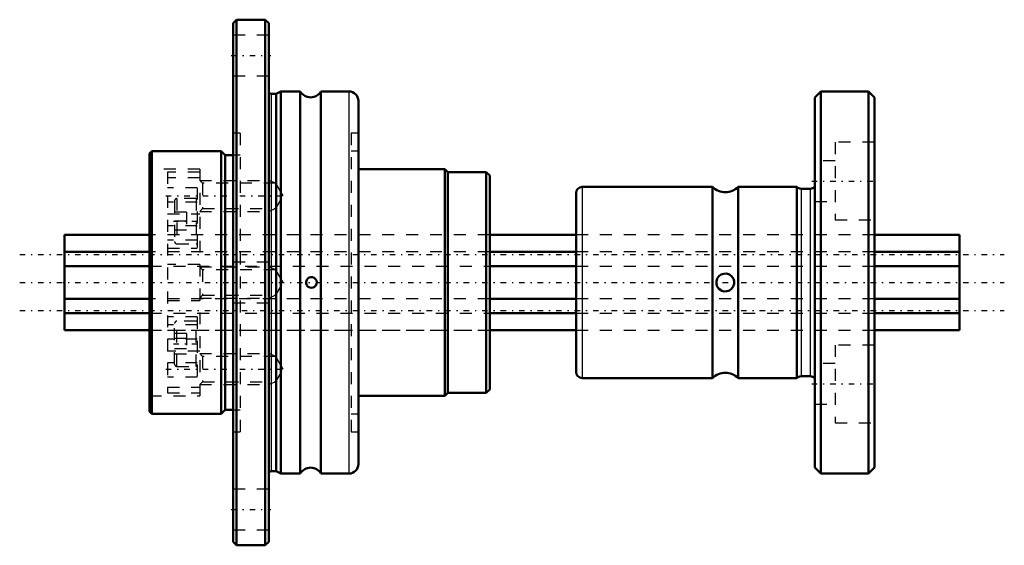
# Model space of a CAD drawing. Header units: millimetres. Extents: x -3.8 to 78.8, y -22 to 22.
import ezdxf

# ---------------------------------------------------------------- set-up
doc = ezdxf.new("R2010")
doc.units = ezdxf.units.MM
doc.linetypes.add('Center', pattern=[1.5, 0.45, -0.5, 0.05, -0.5])
doc.linetypes.add('Dashed', pattern=[2, 1, -1])
for name, color, linetype, lineweight in [('2d ConnectionPoints', 7, 'Continuous', 50), ('AM_0', 7, 'Continuous', 50), ('AM_4', 3, 'Continuous', 25), ('AM_5', 3, 'Continuous', 25), ('AM_7', 7, 'Center', 25), ('AM_9', 6, 'Dashed', 25)]:
    doc.layers.add(name, color=color, linetype=linetype, lineweight=lineweight)

# ---------------------------------------------------------------- blocks, each defined once
blk = doc.blocks.new('1_NS_0812ASpline_0_in_NS0812A_75L_0')
at = {"layer": 'AM_0'}
for p, q in [((14.43, 22), (14.13, 21.7)), ((14.13, 21.7), (14.13, -21.7)), ((16.83, 22), (14.43, 22)), ((14.43, 22), (14.43, -22)), ((17.13, 21.7), (16.83, 22)), ((16.83, 22), (16.83, -22)), ((17.13, 21.7), (17.13, -21.7)), ((17.737, 15.8), (17.33, 15.8)), ((18.13, 16), (17.737, 15.8)), ((17.737, 15.8), (17.737, -15.8)), ((19.764, 16), (18.13, 16)), ((18.13, 16), (18.13, -16)), ((19.764, 16), (19.764, -16)), ((23.83, 16), (21.496, 16)), ((21.496, 16), (21.496, -16)), ((24.63, 15.2), (24.63, -15.2)), ((7.33, 11), (7.13, 10.8)), ((7.13, 10.8), (7.13, -10.8)), ((13.13, 11), (7.33, 11)), ((7.33, 11), (7.33, -11)), ((13.48, 10.65), (13.13, 11)), ((13.13, 11), (13.13, -11)), ((14.13, 10.65), (13.48, 10.65)), ((13.48, 10.65), (13.48, -10.65)), ((31.88, 9.5), (24.63, 9.5)), ((32.13, 9.25), (31.88, 9.5)), ((31.88, 9.5), (31.88, -9.5)), ((35.33, 9.25), (32.13, 9.25)), ((32.13, 9.25), (32.13, -9.25)), ((35.63, 8.95), (35.33, 9.25)), ((35.33, 9.25), (35.33, -9.25)), ((35.63, 8.95), (35.63, -8.95)), ((35.33, -9.25), (35.63, -8.95)), ((24.63, -9.5), (31.88, -9.5)), ((31.88, -9.5), (32.13, -9.25)), ((32.13, -9.25), (35.33, -9.25)), ((13.13, -11), (13.48, -10.65)), ((13.48, -10.65), (14.13, -10.65)), ((7.13, -10.8), (7.33, -11)), ((7.33, -11), (13.13, -11)), ((17.33, -15.8), (17.737, -15.8)), ((17.737, -15.8), (18.13, -16)), ((18.13, -16), (19.764, -16)), ((21.496, -16), (23.83, -16)), ((14.13, -21.7), (14.43, -22)), ((14.43, -22), (16.83, -22)), ((16.83, -22), (17.13, -21.7))]:
    blk.add_line(p, q, dxfattribs=at)
blk.add_lwpolyline([(20.323, -0.254), (20.429, -0.363), (20.566, -0.431), (20.712, -0.45), (20.845, -0.424), (20.965, -0.36), (21.068, -0.252), (21.133, -0.104), (21.143, 0.043), (21.112, 0.168), (21.046, 0.281), (20.936, 0.38), (20.787, 0.44), (20.637, 0.446), (20.504, 0.408), (20.39, 0.331), (20.299, 0.214), (20.25, 0.066), (20.252, -0.08), (20.297, -0.21), (20.323, -0.254)], dxfattribs=at)
for centre, radius, start, end in [((17.33, 16.2), 0.4, 240, 270), ((20.63, 16.5), 1, 210, 330), ((23.83, 15.2), 0.8, 0, 90), ((20.63, -16.5), 1, 30, 150), ((23.83, -15.2), 0.8, 270, 360), ((17.33, -16.2), 0.4, 90, 120)]:
    blk.add_arc(centre, radius, start, end, dxfattribs=at)
at = {"layer": 'AM_4'}
for p, q in [((17.33, 15.8), (17.33, -15.8)), ((23.83, 16), (23.83, -16))]:
    blk.add_line(p, q, dxfattribs=at)
at = {"layer": 'AM_5', "linetype": 'Dashed'}
for p, q in [((11.33, 8.55), (17.13, 8.55)), ((17.71, 8.306), (17.13, 8.55)), ((17.13, 8.55), (17.13, 5.95)), ((11.33, 5.95), (17.13, 5.95)), ((17.71, 6.194), (17.13, 5.95)), ((11.33, 1.3), (17.13, 1.3)), ((17.71, 1.056), (17.13, 1.3)), ((17.13, 1.3), (17.13, -1.3)), ((11.33, -1.3), (17.13, -1.3)), ((17.71, -1.056), (17.13, -1.3)), ((11.33, -5.95), (17.13, -5.95)), ((17.71, -6.194), (17.13, -5.95)), ((17.13, -5.95), (17.13, -8.55)), ((11.33, -8.55), (17.13, -8.55)), ((17.71, -8.307), (17.13, -8.55))]:
    blk.add_line(p, q, dxfattribs=at)
at = {"layer": 'AM_7'}
for p, q in [((13.98, 19), (17.28, 19)), ((8.495, 7.25), (18.669, 7.25)), ((9.13, 5.127), (11.33, 5.127)), ((9.13, -5.127), (11.33, -5.127)), ((8.495, -7.25), (18.669, -7.25)), ((13.98, -19), (17.28, -19))]:
    blk.add_line(p, q, dxfattribs=at)
at = {"layer": 'AM_9'}
for p, q in [((17.13, 20.7), (14.13, 20.7)), ((14.13, 17.3), (17.13, 17.3)), ((14.73, 12.5), (14.13, 12.5)), ((14.73, 12.5), (14.73, -12.5)), ((24.63, 12.5), (24.03, 12.5)), ((24.03, 12.5), (24.03, -12.5)), ((24.63, 11), (24.03, 11)), ((14.73, 10.65), (14.13, 10.65)), ((11.33, 9.5), (7.13, 9.5)), ((8.63, 9.25), (8.63, -9.25)), ((11.33, 9.25), (8.63, 9.25)), ((11.33, 9.5), (11.33, -9.5)), ((11.33, 8.75), (8.63, 8.75)), ((11.573, 8.306), (11.33, 8.55)), ((17.71, 8.306), (11.573, 8.306)), ((11.573, 8.306), (11.573, 6.194)), ((18.32, 7.25), (17.71, 8.306)), ((17.71, 8.306), (17.71, 6.194)), ((11.13, 7.935), (8.63, 7.935)), ((11.13, 7.935), (11.13, 2.877)), ((11.13, 6.718), (8.63, 6.718)), ((9.23, 6.827), (9.23, 3.427)), ((11.03, 7.027), (9.43, 7.027)), ((9.43, 7.027), (9.43, 3.227)), ((11.03, 7.027), (11.03, 3.227)), ((17.71, 6.194), (18.32, 7.25)), ((10.23, 5.877), (9.23, 5.877)), ((10.23, 5.877), (10.23, 4.377)), ((11.33, 5.95), (11.573, 6.194)), ((11.573, 6.194), (17.71, 6.194)), ((8.63, 5.75), (11.33, 5.75)), ((10.23, 5.127), (9.23, 5.127)), ((11.13, 4.753), (8.63, 4.753)), ((10.23, 4.377), (9.23, 4.377)), ((35.63, 4), (8.63, 4)), ((11.13, 3.536), (8.63, 3.536)), ((8.63, 2.877), (11.13, 2.877)), ((9.43, 3.227), (11.03, 3.227)), ((17.13, 1.7), (14.13, 1.7)), ((11.33, 1.5), (8.63, 1.5)), ((11.573, 1.056), (11.33, 1.3)), ((17.71, 1.056), (11.573, 1.056)), ((11.573, 1.056), (11.573, -1.056)), ((18.32, 0), (17.71, 1.056)), ((17.71, 1.056), (17.71, -1.056)), ((17.71, -1.056), (18.32, 0)), ((8.63, -1.5), (11.33, -1.5)), ((11.33, -1.3), (11.573, -1.056)), ((11.573, -1.056), (17.71, -1.056)), ((14.13, -1.7), (17.13, -1.7)), ((11.13, -2.877), (8.63, -2.877)), ((11.03, -3.227), (9.43, -3.227)), ((9.43, -7.027), (9.43, -3.227)), ((11.03, -7.027), (11.03, -3.227)), ((11.13, -2.877), (11.13, -7.935)), ((11.13, -3.536), (8.63, -3.536)), ((8.63, -4), (35.63, -4)), ((9.23, -6.827), (9.23, -3.427)), ((11.13, -4.753), (8.63, -4.753)), ((10.23, -4.26), (9.23, -4.26)), ((10.23, -4.694), (9.23, -4.694)), ((10.23, -4.26), (10.23, -5.993)), ((11.33, -5.75), (8.63, -5.75)), ((10.23, -5.56), (9.23, -5.56)), ((10.23, -5.993), (9.23, -5.993)), ((11.573, -6.194), (11.33, -5.95)), ((17.71, -6.194), (11.573, -6.194)), ((11.573, -6.194), (11.573, -8.307)), ((18.32, -7.25), (17.71, -6.194)), ((17.71, -6.194), (17.71, -8.307)), ((11.13, -6.718), (8.63, -6.718)), ((9.43, -7.027), (11.03, -7.027)), ((17.71, -8.307), (18.32, -7.25)), ((11.13, -7.935), (8.63, -7.935)), ((8.63, -8.75), (11.33, -8.75)), ((11.33, -8.55), (11.573, -8.307)), ((11.573, -8.307), (17.71, -8.307)), ((7.13, -9.5), (11.33, -9.5)), ((8.63, -9.25), (11.33, -9.25)), ((14.13, -10.65), (14.73, -10.65)), ((24.03, -11), (24.63, -11)), ((14.13, -12.5), (14.73, -12.5)), ((24.03, -12.5), (24.63, -12.5)), ((17.13, -17.3), (14.13, -17.3)), ((14.13, -20.7), (17.13, -20.7))]:
    blk.add_line(p, q, dxfattribs=at)
for centre, start, end in [((9.43, 6.827), 90, 180), ((11.03, 6.827), 60, 90), ((9.43, 3.427), 180, 270), ((11.03, 3.427), 270, 300), ((9.43, -3.427), 90, 180), ((11.03, -3.427), 60, 90), ((9.43, -6.827), 180, 270), ((11.03, -6.827), 270, 300)]:
    blk.add_arc(centre, 0.2, start, end, dxfattribs=at)
blk = doc.blocks.new('2_NS_0812ASpline_b_0_in_NS0812A_75L_0')
at = {"layer": 'AM_0'}
for p, q in [((63.37, 16), (62.87, 15.5)), ((67.37, 16), (63.37, 16)), ((63.37, 16), (63.37, -16)), ((67.87, 15.5), (67.37, 16)), ((67.37, 16), (67.37, -16)), ((62.87, 15.5), (62.87, -15.5)), ((67.87, 15.5), (67.87, -15.5)), ((42.87, 7.5), (42.87, -7.5)), ((54.299, 8), (43.37, 8)), ((54.299, 8), (54.299, -8)), ((61.363, 8), (56.441, 8)), ((56.441, 8), (56.441, -8)), ((61.363, 8), (61.363, -8)), ((62.47, 7.85), (61.72, 7.85)), ((43.37, -8), (54.299, -8)), ((56.441, -8), (61.363, -8)), ((61.72, -7.85), (62.47, -7.85)), ((62.87, -15.5), (63.37, -16)), ((67.37, -16), (67.87, -15.5)), ((63.37, -16), (67.37, -16))]:
    blk.add_line(p, q, dxfattribs=at)
blk.add_lwpolyline([(55.076, -0.69), (55.29, -0.746), (55.513, -0.736), (55.714, -0.666), (55.897, -0.534), (56.045, -0.326), (56.112, -0.112), (56.111, 0.117), (56.051, 0.315), (55.93, 0.499), (55.73, 0.658), (55.477, 0.742), (55.242, 0.739), (55.039, 0.673), (54.855, 0.545), (54.703, 0.343), (54.625, 0.086), (54.634, -0.146), (54.702, -0.341), (54.833, -0.523), (55.043, -0.675), (55.076, -0.69)], dxfattribs=at)
for centre, radius, start, end in [((43.37, 7.5), 0.5, 90, 180), ((55.37, 9.05), 1.5, 224.427, 315.573), ((61.72, 8.35), 0.5, 224.427, 270), ((62.47, 8.35), 0.5, 270, 323.1301), ((43.37, -7.5), 0.5, 180, 270), ((55.37, -9.05), 1.5, 44.427, 135.573), ((61.72, -8.35), 0.5, 90, 135.573), ((62.47, -8.35), 0.5, 36.8699, 90)]:
    blk.add_arc(centre, radius, start, end, dxfattribs=at)
at = {"layer": 'AM_4'}
for p, q in [((43.37, 8), (43.37, -8)), ((61.72, 7.85), (61.72, -7.85)), ((62.47, 7.85), (62.47, -7.85))]:
    blk.add_line(p, q, dxfattribs=at)
at = {"layer": 'AM_7'}
for p, q in [((62.62, 8.485), (68.12, 8.485)), ((62.62, -8.485), (68.12, -8.485))]:
    blk.add_line(p, q, dxfattribs=at)
at = {"layer": 'AM_9'}
for p, q in [((67.87, 11.735), (64.57, 11.735)), ((64.57, 11.735), (64.57, 5.235)), ((64.57, 10.185), (62.87, 10.185)), ((62.87, 6.785), (64.57, 6.785)), ((64.57, 5.235), (67.87, 5.235)), ((67.87, 4), (42.87, 4)), ((42.87, -4), (67.87, -4)), ((67.87, -5.235), (64.57, -5.235)), ((64.57, -5.235), (64.57, -11.735)), ((64.57, -6.785), (62.87, -6.785)), ((62.87, -10.185), (64.57, -10.185)), ((64.57, -11.735), (67.87, -11.735))]:
    blk.add_line(p, q, dxfattribs=at)
for start, end in [(177.28373, 186.69152), (236.10626, 264.22533)]:
    blk.add_arc((55.37, 0), 0.75, start, end, dxfattribs=at)
blk = doc.blocks.new('3_NS_0812A_75L_Shaft_0_in_NS0812A_75L_0')
at = {"layer": 'AM_0'}
for p, q in [((7.13, 4), (0, 4)), ((0, 4), (0, -4)), ((42.87, 4), (35.63, 4)), ((75, 4), (67.87, 4)), ((75, 4), (75, -4)), ((7.13, 2.578), (0, 2.578)), ((42.87, 2.578), (35.63, 2.578)), ((75, 2.578), (67.87, 2.578)), ((0, 1.36), (7.13, 1.36)), ((35.63, 1.36), (42.87, 1.36)), ((67.87, 1.36), (75, 1.36)), ((7.13, -1.36), (0, -1.36)), ((42.87, -1.36), (35.63, -1.36)), ((75, -1.36), (67.87, -1.36)), ((0, -2.578), (7.13, -2.578)), ((35.63, -2.578), (42.87, -2.578)), ((67.87, -2.578), (75, -2.578)), ((0, -4), (7.13, -4)), ((35.63, -4), (42.87, -4)), ((67.87, -4), (75, -4))]:
    blk.add_line(p, q, dxfattribs=at)
at = {"layer": 'AM_7'}
for p, q in [((-3.75, 2.345), (78.75, 2.345)), ((-3.75, 0), (78.75, 0)), ((-3.75, -2.345), (78.75, -2.345))]:
    blk.add_line(p, q, dxfattribs=at)
at = {"layer": 'AM_9'}
for p, q in [((35.63, 4), (7.13, 4)), ((67.87, 4), (42.87, 4)), ((35.63, 2.578), (7.13, 2.578)), ((67.87, 2.578), (42.87, 2.578)), ((7.13, 1.36), (35.63, 1.36)), ((42.87, 1.36), (67.87, 1.36)), ((35.63, -1.36), (7.13, -1.36)), ((67.87, -1.36), (42.87, -1.36)), ((7.13, -2.578), (35.63, -2.578)), ((42.87, -2.578), (67.87, -2.578)), ((7.13, -4), (35.63, -4)), ((42.87, -4), (67.87, -4))]:
    blk.add_line(p, q, dxfattribs=at)

msp = doc.modelspace()

# ---------------------------------------------------------------- linework, layer by layer
at = {"layer": '2d ConnectionPoints'}
for p in [(0, 0), (7.13, 0), (67.87, 0), (67.87, 0)]:
    msp.add_point(p, dxfattribs=at)

# ---------------------------------------------------------------- block references
for name in ['1_NS_0812ASpline_0_in_NS0812A_75L_0', '2_NS_0812ASpline_b_0_in_NS0812A_75L_0', '3_NS_0812A_75L_Shaft_0_in_NS0812A_75L_0']:
    msp.add_blockref(name, (0, 0))

doc.saveas('drawing.dxf')
